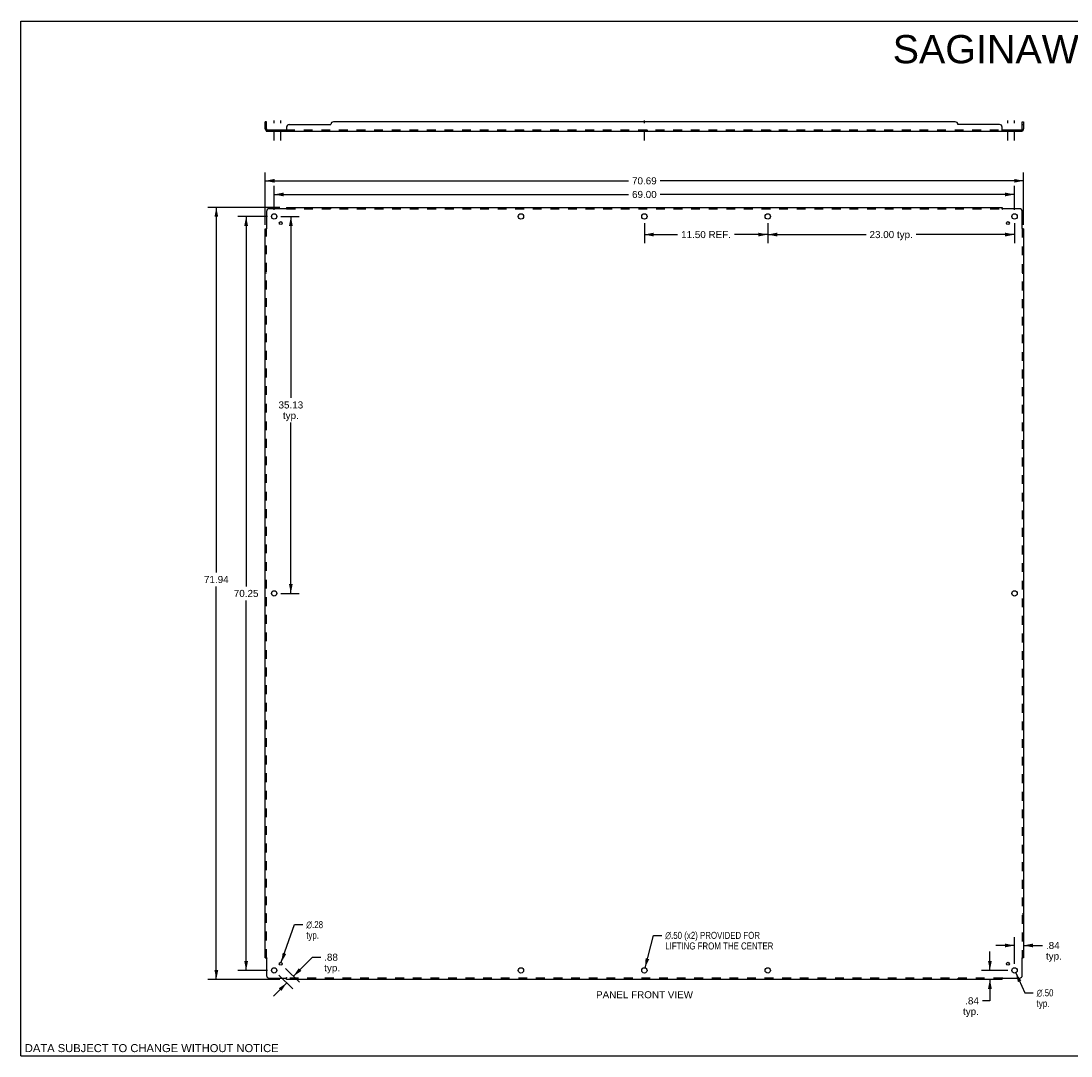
# Model space of a CAD drawing. Header units: inches. Extents: x 0 to 149, y 0 to 96.
# Tile 1 of 2: x 0 to 98, y 0 to 96. Entities that reach past the tile are written whole.
import ezdxf

# ---------------------------------------------------------------- set-up
doc = ezdxf.new("R2010")
doc.units = ezdxf.units.IN
doc.header["$LTSCALE"] = 8.197221
doc.header["$MEASUREMENT"] = 0
doc.linetypes.add('DASHED', pattern=[0.2, 0.1, -0.1])
doc.linetypes.add('HIDDEN', pattern=[0.2, 0.1, -0.1])
doc.layers.get('0').update_dxf_attribs({"linetype": 'CONTINUOUS'})
doc.layers.add('DEFAULT_2', color=8, linetype='HIDDEN')
doc.layers.add('DIMENSIONS', color=7, linetype='CONTINUOUS')
doc.styles.get("Standard").update_dxf_attribs({"font": 'arial.ttf'})
doc.styles.add('TEXTSTYLE_1', font='gdt', dxfattribs={"width": 0.8})
doc.dimstyles.new('DIMSTYLE_1', dxfattribs={"dimtxt": 0.657531, "dimasz": 0.876708, "dimexe": 0.09, "dimexo": 0.07, "dimgap": 0.0375, "dimtad": 0, "dimtih": 1, "dimtoh": 1, "dimzin": 4, "dimdsep": 46, "dimtxsty": 'Standard', "dimblk": '_FILLED', "dimblk1": '_FILLED', "dimblk2": '_FILLED', "dimcen": 0.09, "dimadec": 3, "dimazin": 1, "dimtfac": 1, "dimtdec": 3, "dimtofl": 0, "dimtmove": 0, "dimatfit": 3, "dimldrblk": '_FILLED', "dimfxl": 0, "dimtolj": 1, "dimtzin": 4, "dimarcsym": 0})
doc.dimstyles.new('DIMSTYLE_2', dxfattribs={"dimtxt": 0.657531, "dimasz": 0.876708, "dimexe": 0.09, "dimexo": 0.07, "dimgap": 0.09, "dimtad": 0, "dimtih": 1, "dimtoh": 1, "dimzin": 4, "dimdsep": 46, "dimtxsty": 'Standard', "dimblk": '_FILLED', "dimblk1": '_FILLED', "dimblk2": '_FILLED', "dimcen": 0.09, "dimadec": 3, "dimazin": 1, "dimtfac": 1, "dimtdec": 3, "dimtofl": 0, "dimtmove": 0, "dimatfit": 1, "dimldrblk": '_FILLED', "dimfxl": 0, "dimtolj": 1, "dimtzin": 4, "dimarcsym": 0})

# ---------------------------------------------------------------- blocks, each defined once
blk = doc.blocks.new('_FILLED')
at = {"color": 0, "linetype": 'ByBlock'}
blk.add_solid([(0, 0), (-1, 0.2), (-1, -0.2)], dxfattribs=at)
blk = doc.blocks.new('*D1')
at = {"layer": 'DIMENSIONS', "color": 2, "linetype": 'Continuous'}
for p, q in [((69.594, 77.613), (69.594, 75.749)), ((92.594, 77.613), (92.594, 75.749)), ((69.594, 76.539), (78.75, 76.539)), ((92.594, 76.539), (83.439, 76.539))]:
    blk.add_line(p, q, dxfattribs=at)
at = {"layer": 'DIMENSIONS', "color": 2, "linetype": 'Continuous', "xscale": 0.8767081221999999, "yscale": 0.8767081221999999, "zscale": 0.8767081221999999, "rotation": 180}
blk.add_blockref('_FILLED', (69.594, 76.539), dxfattribs=at)
at = {"layer": 'DIMENSIONS', "color": 2, "linetype": 'Continuous', "xscale": 0.8767081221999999, "yscale": 0.8767081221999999, "zscale": 0.8767081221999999}
blk.add_blockref('_FILLED', (92.594, 76.539), dxfattribs=at)
at = {"layer": 'DIMENSIONS', "color": 2, "linetype": 'Continuous', "insert": (81.094, 76.867), "char_height": 0.6575, "width": 4.03074, "attachment_point": 2, "line_spacing_factor": 0.9}
blk.add_mtext('23.00 typ.', dxfattribs=at)
blk = doc.blocks.new('*D2')
at = {"layer": 'DIMENSIONS', "color": 2, "linetype": 'Continuous'}
for p, q in [((58.094, 77.613), (58.094, 75.749)), ((69.594, 77.613), (69.594, 75.749)), ((58.094, 76.539), (61.196, 76.539)), ((69.594, 76.539), (66.493, 76.539))]:
    blk.add_line(p, q, dxfattribs=at)
at = {"layer": 'DIMENSIONS', "color": 2, "linetype": 'Continuous', "xscale": 0.8767081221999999, "yscale": 0.8767081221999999, "zscale": 0.8767081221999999, "rotation": 180}
blk.add_blockref('_FILLED', (58.094, 76.539), dxfattribs=at)
at = {"layer": 'DIMENSIONS', "color": 2, "linetype": 'Continuous', "xscale": 0.8767081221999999, "yscale": 0.8767081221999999, "zscale": 0.8767081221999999}
blk.add_blockref('_FILLED', (69.594, 76.539), dxfattribs=at)
at = {"layer": 'DIMENSIONS', "color": 2, "linetype": 'Continuous', "insert": (63.844, 76.867), "char_height": 0.6575, "width": 4.63938, "attachment_point": 2, "line_spacing_factor": 0.9}
blk.add_mtext('11.50 REF.', dxfattribs=at)
blk = doc.blocks.new('*D3')
at = {"layer": 'DIMENSIONS', "color": 2, "linetype": 'Continuous'}
for p, q in [((58.157, 8.219), (58.943, 11.241)), ((58.943, 11.241), (59.71, 11.241))]:
    blk.add_line(p, q, dxfattribs=at)
at = {"layer": 'DIMENSIONS', "color": 2, "linetype": 'Continuous', "xscale": 0.8767081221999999, "yscale": 0.8767081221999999, "zscale": 0.8767081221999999, "rotation": 255.4272772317}
blk.add_blockref('_FILLED', (58.157, 8.219), dxfattribs=at)
at = {"layer": 'DIMENSIONS', "color": 2, "linetype": 'Continuous', "insert": (60.039, 11.569), "char_height": 0.65753, "width": 12.57864, "attachment_point": 1, "line_spacing_factor": 0.9, "style": 'TEXTSTYLE_1'}
blk.add_mtext('{\\fgdt;n}\\fArial;.50 (x2) PROVIDED FOR\\PLIFTING FROM THE CENTER', dxfattribs=at)
blk = doc.blocks.new('*D4')
at = {"layer": 'DIMENSIONS', "color": 2, "linetype": 'Continuous'}
for p, q in [((24.208, 78.227), (25.937, 78.227)), ((25.148, 78.227), (25.148, 61.322)), ((25.148, 43.102), (25.148, 59.02)), ((24.208, 43.102), (25.937, 43.102))]:
    blk.add_line(p, q, dxfattribs=at)
at = {"layer": 'DIMENSIONS', "color": 2, "linetype": 'Continuous', "xscale": 0.8767081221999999, "yscale": 0.8767081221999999, "zscale": 0.8767081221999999}
for p, rotation in [((25.148, 78.227), 90), ((25.148, 43.102), 270)]:
    blk.add_blockref('_FILLED', p, dxfattribs=dict(at, rotation=rotation))
at = {"layer": 'DIMENSIONS', "color": 2, "linetype": 'Continuous', "insert": (25.148, 60.993), "char_height": 0.6575, "width": 2.29769, "attachment_point": 2, "line_spacing_factor": 0.9}
blk.add_mtext('35.13\\Ptyp.', dxfattribs=at)
blk = doc.blocks.new('*D5')
at = {"layer": 'DIMENSIONS', "color": 2, "linetype": 'Continuous'}
for p, q in [((23.594, 78.84), (23.594, 81.065)), ((23.594, 80.276), (56.617, 80.276)), ((92.594, 80.276), (59.572, 80.276)), ((92.594, 78.84), (92.594, 81.065))]:
    blk.add_line(p, q, dxfattribs=at)
at = {"layer": 'DIMENSIONS', "color": 2, "linetype": 'Continuous', "xscale": 0.8767081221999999, "yscale": 0.8767081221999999, "zscale": 0.8767081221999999, "rotation": 180}
blk.add_blockref('_FILLED', (23.594, 80.276), dxfattribs=at)
at = {"layer": 'DIMENSIONS', "color": 2, "linetype": 'Continuous', "xscale": 0.8767081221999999, "yscale": 0.8767081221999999, "zscale": 0.8767081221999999}
blk.add_blockref('_FILLED', (92.594, 80.276), dxfattribs=at)
at = {"layer": 'DIMENSIONS', "color": 2, "linetype": 'Continuous', "insert": (58.094, 80.605), "char_height": 0.6575, "width": 2.29769, "attachment_point": 2, "line_spacing_factor": 0.9}
blk.add_mtext('69.00', dxfattribs=at)
blk = doc.blocks.new('*D6')
at = {"layer": 'DIMENSIONS', "color": 2, "linetype": 'Continuous'}
for p, q in [((22.751, 77.434), (22.751, 82.337)), ((93.438, 77.434), (93.438, 82.337)), ((22.751, 81.548), (56.617, 81.548)), ((93.438, 81.548), (59.572, 81.548))]:
    blk.add_line(p, q, dxfattribs=at)
at = {"layer": 'DIMENSIONS', "color": 2, "linetype": 'Continuous', "xscale": 0.8767081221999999, "yscale": 0.8767081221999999, "zscale": 0.8767081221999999, "rotation": 180}
blk.add_blockref('_FILLED', (22.751, 81.548), dxfattribs=at)
at = {"layer": 'DIMENSIONS', "color": 2, "linetype": 'Continuous', "xscale": 0.8767081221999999, "yscale": 0.8767081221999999, "zscale": 0.8767081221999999}
blk.add_blockref('_FILLED', (93.438, 81.548), dxfattribs=at)
at = {"layer": 'DIMENSIONS', "color": 2, "linetype": 'Continuous', "insert": (58.094, 81.877), "char_height": 0.6575, "width": 2.29769, "attachment_point": 2, "line_spacing_factor": 0.9}
blk.add_mtext('70.69', dxfattribs=at)
blk = doc.blocks.new('*D7')
at = {"layer": 'DIMENSIONS', "color": 2, "linetype": 'Continuous'}
for p, q in [((22.981, 78.227), (20.193, 78.227)), ((20.982, 78.227), (20.982, 43.759)), ((20.982, 7.977), (20.982, 42.444)), ((22.981, 7.977), (20.193, 7.977))]:
    blk.add_line(p, q, dxfattribs=at)
at = {"layer": 'DIMENSIONS', "color": 2, "linetype": 'Continuous', "xscale": 0.8767081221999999, "yscale": 0.8767081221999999, "zscale": 0.8767081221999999}
for p, rotation in [((20.982, 78.227), 90), ((20.982, 7.977), 270)]:
    blk.add_blockref('_FILLED', p, dxfattribs=dict(at, rotation=rotation))
at = {"layer": 'DIMENSIONS', "color": 2, "linetype": 'Continuous', "insert": (20.982, 43.431), "char_height": 0.6575, "width": 2.29769, "attachment_point": 2, "line_spacing_factor": 0.9}
blk.add_mtext('70.25', dxfattribs=at)
blk = doc.blocks.new('*D8')
at = {"layer": 'DIMENSIONS', "color": 2, "linetype": 'Continuous'}
for p, q in [((24.137, 79.07), (17.414, 79.07)), ((18.203, 79.07), (18.203, 45.057)), ((18.203, 7.133), (18.203, 43.742)), ((24.137, 7.133), (17.414, 7.133))]:
    blk.add_line(p, q, dxfattribs=at)
at = {"layer": 'DIMENSIONS', "color": 2, "linetype": 'Continuous', "xscale": 0.8767081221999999, "yscale": 0.8767081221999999, "zscale": 0.8767081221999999}
for p, rotation in [((18.203, 79.07), 90), ((18.203, 7.133), 270)]:
    blk.add_blockref('_FILLED', p, dxfattribs=dict(at, rotation=rotation))
at = {"layer": 'DIMENSIONS', "color": 2, "linetype": 'Continuous', "insert": (18.203, 44.729), "char_height": 0.6575, "width": 2.29769, "attachment_point": 2, "line_spacing_factor": 0.9}
blk.add_mtext('71.94', dxfattribs=at)
blk = doc.blocks.new('*D9')
at = {"layer": 'DIMENSIONS', "color": 2, "linetype": 'Continuous'}
for p, q in [((24.26, 8.728), (25.488, 12.24)), ((25.488, 12.24), (26.255, 12.24))]:
    blk.add_line(p, q, dxfattribs=at)
at = {"layer": 'DIMENSIONS', "color": 2, "linetype": 'Continuous', "xscale": 0.8767081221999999, "yscale": 0.8767081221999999, "zscale": 0.8767081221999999, "rotation": 250.7183775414}
blk.add_blockref('_FILLED', (24.26, 8.728), dxfattribs=at)
at = {"layer": 'DIMENSIONS', "color": 2, "linetype": 'Continuous', "insert": (26.584, 12.569), "char_height": 0.65753, "width": 2.15266, "attachment_point": 1, "line_spacing_factor": 0.9, "style": 'TEXTSTYLE_1'}
blk.add_mtext('{\\fgdt;n}\\fArial;.28\\Ptyp.', dxfattribs=at)
blk = doc.blocks.new('*D10')
at = {"layer": 'DIMENSIONS', "color": 2, "linetype": 'Continuous'}
for p, q in [((25.384, 7.424), (27.161, 9.201)), ((27.161, 9.201), (27.928, 9.201)), ((24.647, 8.162), (25.942, 6.866)), ((24.028, 7.543), (25.323, 6.248)), ((24.766, 6.806), (23.526, 5.566))]:
    blk.add_line(p, q, dxfattribs=at)
at = {"layer": 'DIMENSIONS', "color": 2, "linetype": 'Continuous', "xscale": 0.8767081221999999, "yscale": 0.8767081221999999, "zscale": 0.8767081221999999}
for p, rotation in [((25.384, 7.424), 225), ((24.766, 6.806), 45)]:
    blk.add_blockref('_FILLED', p, dxfattribs=dict(at, rotation=rotation))
at = {"layer": 'DIMENSIONS', "color": 2, "linetype": 'Continuous', "insert": (28.257, 9.53), "char_height": 0.6575, "width": 1.47883, "attachment_point": 1, "line_spacing_factor": 0.9}
blk.add_mtext('.88\\Ptyp.', dxfattribs=at)
blk = doc.blocks.new('*D11')
at = {"layer": 'DIMENSIONS', "color": 2, "linetype": 'Continuous'}
for p, q in [((92.699, 7.75), (93.56, 5.885)), ((93.56, 5.885), (94.328, 5.885))]:
    blk.add_line(p, q, dxfattribs=at)
at = {"layer": 'DIMENSIONS', "color": 2, "linetype": 'Continuous', "xscale": 0.8767081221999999, "yscale": 0.8767081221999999, "zscale": 0.8767081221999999, "rotation": 114.7864448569}
blk.add_blockref('_FILLED', (92.699, 7.75), dxfattribs=at)
at = {"layer": 'DIMENSIONS', "color": 2, "linetype": 'Continuous', "insert": (94.656, 6.214), "char_height": 0.65753, "width": 2.15266, "attachment_point": 1, "line_spacing_factor": 0.9, "style": 'TEXTSTYLE_1'}
blk.add_mtext('{\\fgdt;n}\\fArial;.50\\Ptyp.', dxfattribs=at)
blk = doc.blocks.new('*D12')
at = {"layer": 'DIMENSIONS', "color": 2, "linetype": 'Continuous'}
for p, q in [((90.296, 7.977), (90.296, 9.73)), ((91.981, 7.977), (89.507, 7.977)), ((90.296, 7.133), (90.296, 5.138)), ((90.296, 5.138), (89.6, 5.138))]:
    blk.add_line(p, q, dxfattribs=at)
at = {"layer": 'DIMENSIONS', "color": 2, "linetype": 'Continuous', "xscale": 0.8767081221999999, "yscale": 0.8767081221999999, "zscale": 0.8767081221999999}
for p, rotation in [((90.296, 7.977), 270), ((90.296, 7.133), 90)]:
    blk.add_blockref('_FILLED', p, dxfattribs=dict(at, rotation=rotation))
at = {"layer": 'DIMENSIONS', "color": 2, "linetype": 'Continuous', "insert": (89.271, 5.467), "char_height": 0.6575, "width": 1.47883, "attachment_point": 3, "line_spacing_factor": 0.9}
blk.add_mtext('.84\\Ptyp.', dxfattribs=at)
blk = doc.blocks.new('*D13')
at = {"layer": 'DIMENSIONS', "color": 2, "linetype": 'Continuous'}
for p, q in [((92.594, 8.59), (92.594, 11.087)), ((92.594, 10.298), (90.841, 10.298)), ((93.438, 10.298), (95.192, 10.298))]:
    blk.add_line(p, q, dxfattribs=at)
at = {"layer": 'DIMENSIONS', "color": 2, "linetype": 'Continuous', "xscale": 0.8767081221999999, "yscale": 0.8767081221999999, "zscale": 0.8767081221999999}
blk.add_blockref('_FILLED', (92.594, 10.298), dxfattribs=at)
at = {"layer": 'DIMENSIONS', "color": 2, "linetype": 'Continuous', "xscale": 0.8767081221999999, "yscale": 0.8767081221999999, "zscale": 0.8767081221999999, "rotation": 180}
blk.add_blockref('_FILLED', (93.438, 10.298), dxfattribs=at)
at = {"layer": 'DIMENSIONS', "color": 2, "linetype": 'Continuous', "insert": (95.52, 10.626), "char_height": 0.6575, "width": 1.47883, "attachment_point": 1, "line_spacing_factor": 0.9}
blk.add_mtext('.84\\Ptyp.', dxfattribs=at)

msp = doc.modelspace()

# ---------------------------------------------------------------- linework, layer by layer
at = {"color": 7, "linetype": 'Continuous'}
for p, q in [((0, 0), (0, 96.438)), ((0, 96.438), (149.04, 96.438)), ((22.876, 87.043), (22.751, 87.043)), ((22.876, 86.793), (22.751, 86.793)), ((22.837, 86.221), (22.876, 86.268)), ((22.876, 86.405), (22.876, 87.043)), ((22.876, 86.293), (22.876, 86.168)), ((22.876, 86.293), (24.715, 86.293)), ((24.715, 86.293), (24.715, 86.168)), ((91.474, 86.293), (93.313, 86.293)), ((91.474, 86.293), (91.474, 86.168)), ((93.313, 87.043), (93.438, 87.043)), ((93.313, 86.405), (93.313, 87.043)), ((93.313, 86.793), (93.438, 86.793)), ((93.313, 86.293), (93.313, 86.168)), ((93.352, 86.221), (93.313, 86.268)), ((0, 0), (149.04, 0))]:
    msp.add_line(p, q, dxfattribs=at)
at = {"color": 2, "linetype": 'DASHED'}
for p, q in [((23.594, 85.291), (23.594, 87.169)), ((24.213, 85.291), (24.213, 87.169)), ((58.094, 85.291), (58.094, 87.169)), ((91.976, 85.291), (91.976, 87.169)), ((92.594, 85.291), (92.594, 87.169))]:
    msp.add_line(p, q, dxfattribs=at)
at = {"color": 3, "linetype": 'Continuous'}
for p, q in [((22.751, 86.405), (22.751, 87.043)), ((22.876, 86.168), (93.313, 86.168)), ((24.751, 86.543), (24.751, 86.221)), ((25.001, 86.793), (28.876, 86.793)), ((87.063, 87.043), (29.126, 87.043)), ((91.188, 86.793), (87.313, 86.793)), ((91.438, 86.221), (91.438, 86.543)), ((93.438, 87.043), (93.438, 86.405)), ((22.876, 78.695), (22.876, 77.106)), ((24.715, 78.945), (23.126, 78.945)), ((24.734, 78.964), (24.726, 78.957)), ((24.751, 79.07), (24.751, 78.984)), ((24.751, 79.07), (91.438, 79.07)), ((91.438, 79.07), (91.438, 78.984)), ((93.063, 78.945), (91.474, 78.945)), ((93.313, 77.106), (93.313, 78.695)), ((22.751, 9.133), (22.751, 77.07)), ((22.751, 77.07), (22.837, 77.07)), ((93.332, 77.088), (93.325, 77.095)), ((93.438, 77.07), (93.352, 77.07)), ((93.438, 77.07), (93.438, 9.133)), ((22.751, 9.133), (22.837, 9.133)), ((22.857, 9.116), (22.864, 9.109)), ((22.876, 9.098), (22.876, 7.508)), ((93.313, 7.508), (93.313, 9.098)), ((93.438, 9.133), (93.352, 9.133)), ((23.126, 7.258), (24.715, 7.258)), ((24.751, 7.133), (24.751, 7.219)), ((91.438, 7.133), (24.751, 7.133)), ((91.438, 7.133), (91.438, 7.219)), ((91.455, 7.239), (91.462, 7.246)), ((91.474, 7.258), (93.063, 7.258))]:
    msp.add_line(p, q, dxfattribs=at)
for points in [[(22.837, 86.221), (22.84, 86.219), (22.842, 86.216), (22.844, 86.213), (22.846, 86.21), (22.848, 86.206), (22.85, 86.202), (22.852, 86.198)], [(22.852, 86.198), (22.855, 86.19), (22.857, 86.187), (22.859, 86.183), (22.86, 86.18), (22.862, 86.177), (22.864, 86.174), (22.866, 86.172), (22.868, 86.17), (22.87, 86.169), (22.872, 86.168), (22.874, 86.168), (22.876, 86.168)], [(24.737, 86.194), (24.735, 86.19), (24.734, 86.187), (24.732, 86.183), (24.73, 86.18), (24.728, 86.177), (24.726, 86.174), (24.724, 86.172), (24.722, 86.17), (24.72, 86.169), (24.719, 86.168), (24.717, 86.168), (24.715, 86.168)], [(24.751, 86.221), (24.749, 86.219), (24.747, 86.216), (24.745, 86.213), (24.744, 86.21), (24.742, 86.206), (24.74, 86.202), (24.737, 86.194)], [(91.438, 86.221), (91.44, 86.219), (91.442, 86.216), (91.443, 86.213), (91.445, 86.21), (91.447, 86.206), (91.449, 86.202)], [(91.449, 86.202), (91.452, 86.194), (91.454, 86.19), (91.455, 86.187), (91.457, 86.183), (91.459, 86.18), (91.46, 86.177), (91.462, 86.174), (91.464, 86.172), (91.466, 86.17), (91.468, 86.169), (91.47, 86.168), (91.472, 86.168), (91.474, 86.168)], [(93.334, 86.19), (93.332, 86.187), (93.33, 86.183), (93.329, 86.18), (93.327, 86.177), (93.325, 86.174), (93.323, 86.172), (93.321, 86.17), (93.319, 86.169), (93.317, 86.168), (93.315, 86.168), (93.313, 86.168)], [(93.352, 86.221), (93.349, 86.219), (93.347, 86.216), (93.345, 86.213), (93.343, 86.21), (93.341, 86.206), (93.339, 86.202), (93.337, 86.198), (93.334, 86.19)], [(24.726, 78.957), (24.724, 78.955), (24.722, 78.953), (24.72, 78.951), (24.719, 78.949), (24.717, 78.947), (24.715, 78.945)], [(24.751, 78.984), (24.749, 78.982), (24.747, 78.979), (24.745, 78.977), (24.744, 78.975), (24.742, 78.973), (24.74, 78.971), (24.739, 78.969), (24.737, 78.968), (24.735, 78.966), (24.734, 78.964)], [(91.438, 78.984), (91.44, 78.982), (91.442, 78.979), (91.443, 78.977), (91.445, 78.975), (91.447, 78.973), (91.449, 78.971), (91.45, 78.969), (91.452, 78.968), (91.454, 78.966), (91.455, 78.964), (91.46, 78.959)], [(91.46, 78.959), (91.462, 78.957), (91.464, 78.955), (91.466, 78.953), (91.468, 78.951), (91.47, 78.949), (91.472, 78.947), (91.474, 78.945)], [(22.837, 77.07), (22.84, 77.072), (22.842, 77.074), (22.844, 77.076), (22.846, 77.077), (22.848, 77.079), (22.85, 77.081), (22.852, 77.083), (22.854, 77.084), (22.855, 77.086), (22.857, 77.088), (22.862, 77.093)], [(22.862, 77.093), (22.864, 77.095), (22.866, 77.097), (22.868, 77.099), (22.87, 77.101), (22.872, 77.103), (22.874, 77.104), (22.876, 77.106)], [(93.325, 77.095), (93.323, 77.097), (93.321, 77.099), (93.319, 77.101), (93.317, 77.103), (93.315, 77.104), (93.313, 77.106)], [(93.352, 77.07), (93.349, 77.072), (93.347, 77.074), (93.345, 77.076), (93.343, 77.077), (93.341, 77.079), (93.339, 77.081), (93.337, 77.083), (93.335, 77.084), (93.334, 77.086), (93.332, 77.088)], [(22.837, 9.133), (22.84, 9.131), (22.842, 9.129), (22.844, 9.128), (22.846, 9.126), (22.848, 9.124), (22.85, 9.123), (22.852, 9.121), (22.854, 9.119), (22.855, 9.118), (22.857, 9.116)], [(22.864, 9.109), (22.866, 9.107), (22.868, 9.105), (22.87, 9.103), (22.872, 9.101), (22.874, 9.099), (22.876, 9.098)], [(93.327, 9.111), (93.325, 9.109), (93.323, 9.107), (93.321, 9.105), (93.319, 9.103), (93.317, 9.101), (93.315, 9.099), (93.313, 9.098)], [(93.352, 9.133), (93.349, 9.131), (93.347, 9.129), (93.345, 9.128), (93.343, 9.126), (93.341, 9.124), (93.339, 9.123), (93.337, 9.121), (93.335, 9.119), (93.334, 9.118), (93.332, 9.116), (93.327, 9.111)], [(24.728, 7.244), (24.726, 7.246), (24.724, 7.248), (24.722, 7.25), (24.72, 7.253), (24.719, 7.254), (24.717, 7.256), (24.715, 7.258)], [(24.751, 7.219), (24.749, 7.222), (24.747, 7.224), (24.745, 7.226), (24.744, 7.229), (24.742, 7.231), (24.74, 7.232), (24.739, 7.234), (24.737, 7.236), (24.735, 7.238), (24.734, 7.239), (24.728, 7.244)], [(91.438, 7.219), (91.44, 7.222), (91.442, 7.224), (91.443, 7.226), (91.445, 7.229), (91.447, 7.231), (91.449, 7.232), (91.45, 7.234), (91.452, 7.236), (91.454, 7.238), (91.455, 7.239)], [(91.462, 7.246), (91.464, 7.248), (91.466, 7.25), (91.468, 7.253), (91.47, 7.254), (91.472, 7.256), (91.474, 7.258)]]:
    msp.add_lwpolyline(points, dxfattribs=at)
at = {"color": 7, "linetype": 'Continuous'}
for points in [[(22.887, 86.297), (22.884, 86.295), (22.882, 86.294), (22.88, 86.293), (22.878, 86.293)], [(22.899, 86.307), (22.897, 86.305), (22.894, 86.303), (22.892, 86.301), (22.889, 86.299), (22.887, 86.297)], [(22.917, 86.318), (22.916, 86.318), (22.915, 86.319), (22.914, 86.318), (22.913, 86.318), (22.912, 86.317), (22.91, 86.317), (22.909, 86.315), (22.907, 86.314), (22.905, 86.312), (22.903, 86.311), (22.899, 86.307)], [(24.728, 86.303), (24.726, 86.301), (24.725, 86.299), (24.723, 86.297), (24.722, 86.295), (24.72, 86.294), (24.719, 86.293), (24.717, 86.293), (24.715, 86.293)], [(24.751, 86.318), (24.749, 86.318), (24.747, 86.319), (24.745, 86.318), (24.743, 86.318), (24.742, 86.317), (24.74, 86.317), (24.738, 86.315), (24.737, 86.314), (24.735, 86.312), (24.734, 86.311), (24.732, 86.309), (24.731, 86.307), (24.728, 86.303)], [(91.438, 86.318), (91.44, 86.318), (91.442, 86.319), (91.444, 86.318), (91.446, 86.318), (91.447, 86.317), (91.449, 86.317), (91.451, 86.315), (91.452, 86.314), (91.454, 86.312), (91.455, 86.311), (91.457, 86.309), (91.458, 86.307)], [(91.458, 86.307), (91.461, 86.303), (91.462, 86.301), (91.464, 86.299), (91.466, 86.297), (91.467, 86.295), (91.469, 86.294), (91.47, 86.293), (91.472, 86.293), (91.474, 86.293)], [(93.272, 86.318), (93.273, 86.318), (93.274, 86.319), (93.275, 86.318), (93.276, 86.318), (93.277, 86.317), (93.279, 86.317), (93.28, 86.315), (93.282, 86.314), (93.284, 86.312), (93.286, 86.311)], [(93.286, 86.311), (93.29, 86.307), (93.292, 86.305), (93.294, 86.303), (93.297, 86.301), (93.299, 86.299), (93.302, 86.297)], [(93.302, 86.297), (93.305, 86.295), (93.307, 86.294), (93.309, 86.293), (93.311, 86.293)]]:
    msp.add_lwpolyline(points, dxfattribs=at)
at = {"color": 3, "linetype": 'Continuous'}
for centre, radius in [((23.594, 78.227), 0.25), ((46.594, 78.227), 0.25), ((58.094, 78.227), 0.25), ((69.594, 78.227), 0.25), ((92.594, 78.227), 0.25), ((24.213, 77.608), 0.141), ((91.976, 77.608), 0.141), ((23.594, 43.102), 0.25), ((92.594, 43.102), 0.25), ((23.594, 7.977), 0.25), ((24.213, 8.595), 0.141), ((46.594, 7.977), 0.25), ((58.094, 7.977), 0.25), ((69.594, 7.977), 0.25), ((91.976, 8.595), 0.141), ((92.594, 7.977), 0.25)]:
    msp.add_circle(centre, radius, dxfattribs=at)
for centre, radius, start, end in [((22.988, 86.405), 0.237, 180, 230.56585), ((25.001, 86.543), 0.25, 90, 180), ((29.126, 86.793), 0.25, 90, 180), ((87.063, 86.793), 0.25, 0, 90), ((91.188, 86.543), 0.25, 0, 90), ((93.201, 86.405), 0.237, 309.43415, 360), ((23.126, 78.695), 0.25, 90, 180), ((93.063, 78.695), 0.25, 0, 90), ((23.126, 7.508), 0.25, 180, 270), ((93.063, 7.508), 0.25, 270, 360)]:
    msp.add_arc(centre, radius, start, end, dxfattribs=at)
at = {"color": 7, "linetype": 'Continuous'}
for centre, start, end in [((22.988, 86.405), 180, 270), ((93.201, 86.405), 270, 360)]:
    msp.add_arc(centre, 0.112, start, end, dxfattribs=at)
at = {"layer": 'DEFAULT_2', "color": 8, "linetype": 'HIDDEN'}
for p, q in [((22.876, 86.268), (22.917, 86.318)), ((22.878, 86.293), (22.876, 86.293)), ((23.344, 86.293), (23.344, 86.168)), ((23.844, 86.293), (23.844, 86.168)), ((24.073, 86.293), (24.073, 86.168)), ((24.354, 86.293), (24.354, 86.168)), ((24.715, 86.293), (91.474, 86.293)), ((24.719, 86.168), (24.717, 86.168)), ((24.722, 86.17), (24.72, 86.169)), ((24.74, 86.317), (24.738, 86.315)), ((46.344, 86.293), (46.344, 86.168)), ((46.844, 86.293), (46.844, 86.168)), ((57.844, 86.293), (57.844, 86.168)), ((58.344, 86.293), (58.344, 86.168)), ((69.344, 86.293), (69.344, 86.168)), ((69.844, 86.293), (69.844, 86.168)), ((91.469, 86.294), (91.47, 86.293)), ((91.835, 86.293), (91.835, 86.168)), ((92.116, 86.293), (92.116, 86.168)), ((92.344, 86.293), (92.344, 86.168)), ((92.844, 86.293), (92.844, 86.168)), ((93.313, 86.268), (93.272, 86.318)), ((93.311, 86.293), (93.313, 86.293)), ((24.751, 78.905), (24.751, 78.984)), ((24.751, 78.945), (91.438, 78.945)), ((28.876, 78.945), (28.876, 79.07)), ((87.313, 78.945), (87.313, 79.07)), ((91.438, 78.905), (91.438, 78.984)), ((22.837, 77.07), (22.917, 77.07)), ((22.876, 9.133), (22.876, 77.07)), ((93.352, 77.07), (93.272, 77.07)), ((93.313, 77.07), (93.313, 9.133)), ((22.876, 72.945), (22.751, 72.945)), ((93.313, 72.945), (93.438, 72.945)), ((22.876, 13.258), (22.751, 13.258)), ((93.313, 13.258), (93.438, 13.258)), ((22.837, 9.133), (22.917, 9.133)), ((93.352, 9.133), (93.272, 9.133)), ((24.751, 7.219), (24.751, 7.299)), ((91.438, 7.258), (24.751, 7.258)), ((28.876, 7.258), (28.876, 7.133)), ((87.313, 7.258), (87.313, 7.133)), ((91.438, 7.219), (91.438, 7.299))]:
    msp.add_line(p, q, dxfattribs=at)
for points in [[(22.876, 86.233), (22.876, 86.233), (22.876, 86.233), (22.876, 86.233), (22.876, 86.233), (22.876, 86.234), (22.876, 86.234), (22.876, 86.235), (22.876, 86.235), (22.876, 86.236), (22.876, 86.237), (22.876, 86.237), (22.876, 86.238), (22.877, 86.239), (22.877, 86.24), (22.877, 86.24), (22.877, 86.241), (22.877, 86.242), (22.877, 86.243), (22.878, 86.244), (22.878, 86.245), (22.878, 86.245), (22.878, 86.246), (22.878, 86.247), (22.879, 86.248), (22.879, 86.249), (22.879, 86.25), (22.879, 86.251), (22.88, 86.252), (22.88, 86.253), (22.88, 86.254), (22.881, 86.255), (22.881, 86.256), (22.881, 86.257), (22.881, 86.258), (22.882, 86.259), (22.882, 86.26), (22.882, 86.261), (22.883, 86.262), (22.883, 86.263), (22.884, 86.264), (22.884, 86.265), (22.884, 86.266), (22.885, 86.267), (22.885, 86.268), (22.886, 86.269), (22.886, 86.271), (22.886, 86.272), (22.887, 86.273), (22.887, 86.274), (22.888, 86.275), (22.888, 86.276), (22.889, 86.277), (22.889, 86.278), (22.889, 86.279), (22.89, 86.28), (22.89, 86.281), (22.891, 86.282), (22.891, 86.282), (22.891, 86.283), (22.892, 86.284), (22.892, 86.285), (22.893, 86.286), (22.893, 86.287), (22.894, 86.287), (22.894, 86.288), (22.894, 86.289), (22.895, 86.29), (22.895, 86.29), (22.896, 86.291), (22.896, 86.292), (22.896, 86.293), (22.897, 86.293), (22.897, 86.294), (22.897, 86.294), (22.898, 86.295), (22.898, 86.296), (22.898, 86.296), (22.899, 86.296), (22.899, 86.297), (22.899, 86.297)], [(22.876, 86.236), (22.876, 86.235), (22.876, 86.235), (22.876, 86.234), (22.876, 86.234), (22.876, 86.233), (22.876, 86.233), (22.876, 86.233), (22.876, 86.233)], [(22.899, 86.297), (22.899, 86.297), (22.899, 86.296), (22.898, 86.296), (22.898, 86.296), (22.898, 86.295), (22.898, 86.295), (22.897, 86.295), (22.897, 86.294), (22.896, 86.294), (22.896, 86.293), (22.896, 86.293)], [(24.745, 86.318), (24.743, 86.318), (24.742, 86.317)], [(91.446, 86.318), (91.447, 86.317), (91.449, 86.317), (91.451, 86.315)], [(91.464, 86.172), (91.466, 86.17), (91.468, 86.169), (91.47, 86.168), (91.472, 86.168)], [(93.293, 86.293), (93.293, 86.293), (93.292, 86.294), (93.292, 86.294), (93.292, 86.295), (93.291, 86.295), (93.291, 86.296), (93.291, 86.296), (93.29, 86.296), (93.29, 86.296), (93.29, 86.297)], [(93.29, 86.297), (93.29, 86.297), (93.29, 86.296), (93.29, 86.296), (93.291, 86.296), (93.291, 86.296), (93.291, 86.295), (93.291, 86.295), (93.292, 86.294), (93.292, 86.293), (93.293, 86.293), (93.293, 86.292), (93.293, 86.291), (93.294, 86.291), (93.294, 86.29), (93.294, 86.289), (93.295, 86.289), (93.295, 86.288), (93.295, 86.287), (93.296, 86.287), (93.296, 86.286), (93.297, 86.285), (93.297, 86.284), (93.297, 86.283), (93.298, 86.283), (93.298, 86.282), (93.298, 86.281), (93.299, 86.28), (93.299, 86.279), (93.3, 86.278), (93.3, 86.278), (93.3, 86.277), (93.301, 86.276), (93.301, 86.275), (93.302, 86.274), (93.302, 86.273), (93.302, 86.272), (93.303, 86.271), (93.303, 86.27), (93.304, 86.269), (93.304, 86.268), (93.304, 86.267), (93.305, 86.266), (93.305, 86.265), (93.305, 86.264), (93.306, 86.263), (93.306, 86.262), (93.307, 86.261), (93.307, 86.26), (93.307, 86.258), (93.308, 86.257), (93.308, 86.256), (93.308, 86.255), (93.309, 86.254), (93.309, 86.253), (93.309, 86.252), (93.309, 86.251), (93.31, 86.25), (93.31, 86.249), (93.31, 86.248), (93.31, 86.247), (93.311, 86.247), (93.311, 86.246), (93.311, 86.245), (93.311, 86.244), (93.312, 86.243), (93.312, 86.242), (93.312, 86.241), (93.312, 86.24), (93.312, 86.239), (93.312, 86.239), (93.313, 86.238), (93.313, 86.237), (93.313, 86.236), (93.313, 86.235), (93.313, 86.235), (93.313, 86.234), (93.313, 86.234), (93.313, 86.233), (93.313, 86.233)], [(93.313, 86.233), (93.313, 86.233), (93.313, 86.233), (93.313, 86.234), (93.313, 86.234), (93.313, 86.235), (93.313, 86.235), (93.313, 86.236)], [(93.313, 86.233), (93.313, 86.233), (93.313, 86.233)], [(24.725, 78.932), (24.723, 78.934), (24.722, 78.937), (24.72, 78.939), (24.719, 78.942), (24.717, 78.944), (24.715, 78.945)], [(24.751, 78.905), (24.749, 78.905), (24.747, 78.906), (24.745, 78.907), (24.743, 78.908), (24.742, 78.909), (24.74, 78.911), (24.738, 78.912), (24.737, 78.914), (24.735, 78.916), (24.734, 78.918), (24.732, 78.92), (24.731, 78.922), (24.729, 78.924), (24.728, 78.927), (24.725, 78.932)], [(91.438, 78.905), (91.44, 78.905), (91.442, 78.906), (91.444, 78.907), (91.446, 78.908), (91.447, 78.909), (91.449, 78.911), (91.451, 78.912), (91.452, 78.914), (91.454, 78.916), (91.455, 78.918), (91.457, 78.92), (91.458, 78.922), (91.46, 78.924), (91.461, 78.927)], [(91.461, 78.927), (91.464, 78.932), (91.466, 78.934), (91.467, 78.937), (91.469, 78.939), (91.47, 78.942), (91.472, 78.944), (91.474, 78.945)], [(22.894, 77.093), (22.889, 77.096), (22.887, 77.098), (22.884, 77.099), (22.882, 77.101), (22.88, 77.103), (22.878, 77.104), (22.876, 77.106)], [(22.917, 77.07), (22.916, 77.072), (22.915, 77.074), (22.914, 77.076), (22.913, 77.078), (22.912, 77.08), (22.91, 77.081), (22.909, 77.083), (22.907, 77.085), (22.905, 77.086), (22.903, 77.087), (22.901, 77.089), (22.899, 77.09), (22.897, 77.092), (22.894, 77.093)], [(93.272, 77.07), (93.273, 77.072), (93.274, 77.074), (93.275, 77.076), (93.276, 77.078), (93.277, 77.08), (93.279, 77.081), (93.28, 77.083), (93.282, 77.085), (93.284, 77.086), (93.286, 77.087), (93.288, 77.089), (93.29, 77.09), (93.292, 77.092), (93.294, 77.093), (93.299, 77.096)], [(93.299, 77.096), (93.302, 77.098), (93.305, 77.099), (93.307, 77.101), (93.309, 77.103), (93.311, 77.104), (93.313, 77.106)], [(22.889, 9.107), (22.887, 9.106), (22.884, 9.104), (22.882, 9.102), (22.88, 9.101), (22.878, 9.099), (22.876, 9.098)], [(22.917, 9.133), (22.916, 9.131), (22.915, 9.129), (22.914, 9.127), (22.913, 9.126), (22.912, 9.124), (22.91, 9.122), (22.909, 9.121), (22.907, 9.119), (22.905, 9.117), (22.903, 9.116), (22.901, 9.115), (22.899, 9.113), (22.897, 9.112), (22.894, 9.11), (22.889, 9.107)], [(93.272, 9.133), (93.273, 9.131), (93.274, 9.129), (93.275, 9.127), (93.276, 9.126), (93.277, 9.124), (93.279, 9.122), (93.28, 9.121), (93.282, 9.119), (93.284, 9.117), (93.286, 9.116), (93.288, 9.115), (93.29, 9.113), (93.292, 9.112), (93.294, 9.11)], [(93.294, 9.11), (93.299, 9.107), (93.302, 9.106), (93.305, 9.104), (93.307, 9.102), (93.309, 9.101), (93.311, 9.099), (93.313, 9.098)], [(24.728, 7.277), (24.725, 7.272), (24.723, 7.269), (24.722, 7.267), (24.72, 7.264), (24.719, 7.262), (24.717, 7.26), (24.715, 7.258)], [(24.751, 7.299), (24.749, 7.298), (24.747, 7.297), (24.745, 7.296), (24.743, 7.295), (24.742, 7.294), (24.74, 7.293), (24.738, 7.291), (24.737, 7.289), (24.735, 7.287), (24.734, 7.286), (24.732, 7.284), (24.731, 7.281), (24.729, 7.279), (24.728, 7.277)], [(91.438, 7.299), (91.44, 7.298), (91.442, 7.297), (91.444, 7.296), (91.446, 7.295), (91.447, 7.294), (91.449, 7.293), (91.451, 7.291), (91.452, 7.289), (91.454, 7.287), (91.455, 7.286), (91.457, 7.284), (91.458, 7.281), (91.46, 7.279), (91.461, 7.277), (91.464, 7.272)], [(91.464, 7.272), (91.466, 7.269), (91.467, 7.267), (91.469, 7.264), (91.47, 7.262), (91.472, 7.26), (91.474, 7.258)]]:
    msp.add_lwpolyline(points, dxfattribs=at)
for centre, start, end in [((22.988, 86.405), 230.56585, 270), ((93.201, 86.405), 270, 309.43415)]:
    msp.add_arc(centre, 0.237, start, end, dxfattribs=at)

# ---------------------------------------------------------------- texts
at = {"layer": 'DIMENSIONS', "color": 2, "linetype": 'Continuous', "attachment_point": 2, "line_spacing_factor": 0.9}
for s, insert, char_height, width in [('SAGINAW CONTROL & ENGINEERING\\PSCE-N80P78', (114.512, 95.128), 2.63012, 66.42775), ('PANEL FRONT VIEW', (58.109, 6.036), 0.65753, 9.01478), ('DATA SUBJECT TO CHANGE WITHOUT NOTICE', (12.184, 1.107), 0.7452, 23.60822)]:
    msp.add_mtext(s, dxfattribs=dict(at, insert=insert, char_height=char_height, width=width))

# ---------------------------------------------------------------- dimensions: what is measured, and where the dimension line sits
at = {"layer": 'DIMENSIONS', "color": 2, "linetype": 'Continuous'}
dim = msp.add_linear_dim(base=(93.438, 81.548), p1=(22.751, 77.364), p2=(93.438, 77.364), dimstyle='DIMSTYLE_1', dxfattribs=at)
dim.commit()
dim.dimension.update_dxf_attribs({"geometry": '*D6', "text_midpoint": (58.094, 81.544), "dimtype": 160})
for base, p1, p2, angle, picture, middle in [((23.594, 80.276), (92.594, 78.77), (23.594, 78.77), 180, '*D5', (58.089, 80.272)), ((18.203, 79.07), (24.207, 7.133), (24.207, 79.07), 90, '*D8', (18.202, 44.396)), ((20.982, 7.977), (23.051, 78.227), (23.051, 7.977), 270, '*D7', (20.984, 43.098))]:
    dim = msp.add_linear_dim(base=base, p1=p1, p2=p2, angle=angle, dimstyle='DIMSTYLE_1', dxfattribs=at)
    dim.commit()
    dim.dimension.update_dxf_attribs({"geometry": picture, "text_midpoint": middle, "dimtype": 160})
for base, p1, p2, angle, text, picture, middle in [((25.148178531, 43.101744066), (24.138150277, 78.226744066), (24.138150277, 43.101744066), 270, '<>\\Ptyp.', '*D4', (25.148178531, 60.171095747)), ((69.594, 76.539), (92.594, 77.683), (69.594, 77.683), 180, '<> typ.', '*D1', (81.094, 76.539)), ((92.594, 10.298), (93.438, 9.383), (92.594, 8.52), 180, '<>\\Ptyp.', '*D13', (96.26, 9.804)), ((24.766, 6.806), (24.598, 8.211), (23.979, 7.592), 225, '<>\\Ptyp.', '*D10', (28.996, 8.708)), ((90.296, 7.977), (91.188, 7.133), (92.051, 7.977), 90, '<>\\Ptyp.', '*D12', (88.532, 4.645))]:
    dim = msp.add_linear_dim(base=base, p1=p1, p2=p2, angle=angle, text=text, dimstyle='DIMSTYLE_1', dxfattribs=at)
    dim.commit()
    dim.dimension.update_dxf_attribs({"geometry": picture, "text_midpoint": middle, "dimtype": 160})
dim = msp.add_linear_dim(base=(69.594, 76.539), p1=(58.094, 77.683), p2=(69.594, 77.683), text='<> REF.', dimstyle='DIMSTYLE_1', dxfattribs=at)
dim.commit()
dim.dimension.update_dxf_attribs({"geometry": '*D2', "text_midpoint": (63.844, 76.539), "dimtype": 160})
for p1, p2, text, picture, middle in [((24.26, 8.728), (24.167, 8.463), '%%c<>\\Ptyp.', '*D9', (27.66, 11.747)), ((58.157, 8.219), (58.032, 7.735), '%%c<> (x2) PROVIDED FOR\\PLIFTING FROM THE CENTER', '*D3', (66.328, 10.747)), ((92.699, 7.75), (92.49, 8.204), '%%c<>\\Ptyp.', '*D11', (95.733, 5.392))]:
    dim = msp.add_diameter_dim_2p(p1=p1, p2=p2, text=text, dimstyle='DIMSTYLE_2', override={"dimpost": '<>'}, dxfattribs=at)
    dim.commit()
    dim.dimension.update_dxf_attribs({"geometry": picture, "text_midpoint": middle, "dimtype": 163})

doc.saveas('drawing.dxf')
